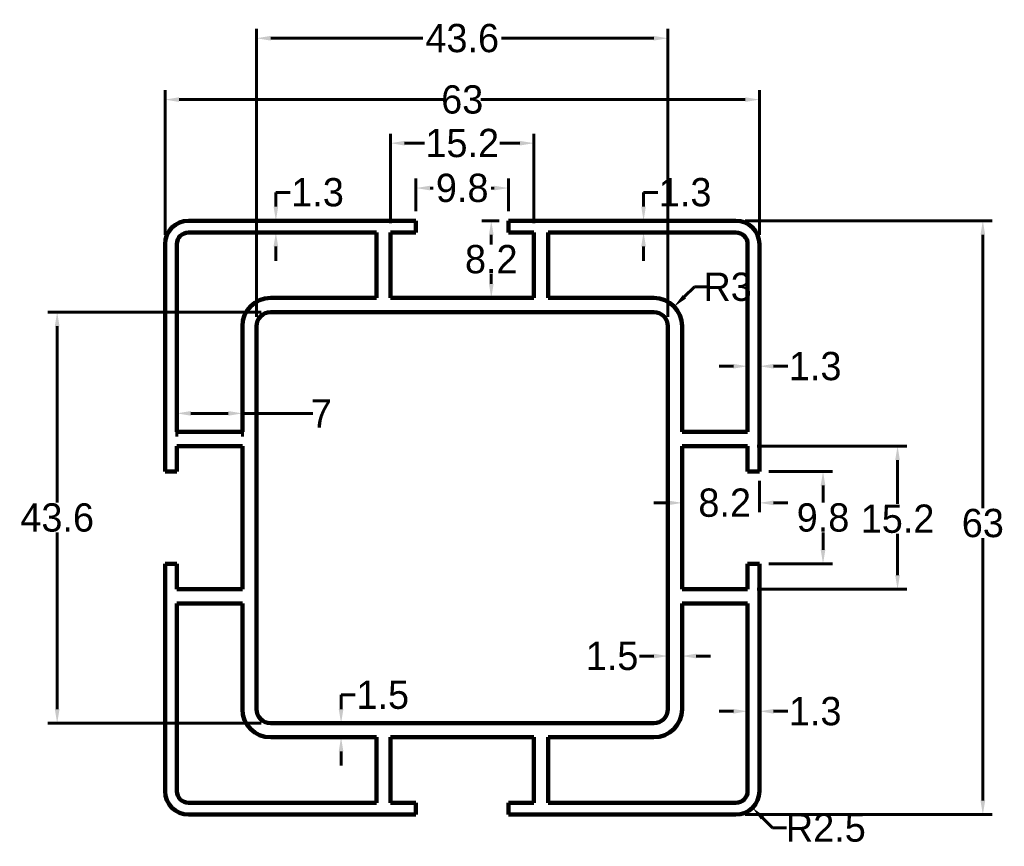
# Model space of a CAD drawing. Header units: inches. Extents: x 4908 to 5012, y 238 to 325.
import ezdxf

# ---------------------------------------------------------------- set-up
doc = ezdxf.new("R2010")
doc.units = ezdxf.units.IN
doc.header["$LTSCALE"] = 1.21
doc.header["$MEASUREMENT"] = 0
doc.header["$PDMODE"] = 3
doc.header["$PDSIZE"] = 0.3125
doc.layers.get('0').update_dxf_attribs({"linetype": 'CONTINUOUS'})
doc.layers.get('Defpoints').update_dxf_attribs({"linetype": 'CONTINUOUS'})
doc.styles.add('样式 2', font='txt')
doc.dimstyles.new('0.5副本STANDARD', dxfattribs={"dimtxt": 3, "dimasz": 1.5, "dimexe": 1, "dimexo": 1, "dimgap": 0.09, "dimtad": 0, "dimtih": 1, "dimtoh": 1, "dimdec": 1, "dimdsep": 46, "dimtxsty": '样式 2', "dimcen": 0, "dimclrd": 256, "dimclre": 256, "dimclrt": 256, "dimadec": 0, "dimazin": 0, "dimtfac": 1, "dimtdec": 1, "dimtofl": 0, "dimtmove": 0, "dimatfit": 3, "dimfxl": 1, "dimtolj": 1, "dimtzin": 0, "dimlwd": 60, "dimlwe": 60, "dimarcsym": 0})

# ---------------------------------------------------------------- blocks, each defined once
blk = doc.blocks.new('*D209')
at = {"lineweight": 60}
for p, q in [((4984.56, 304.01), (5010.74, 304.01)), ((5009.74, 302.51), (5009.74, 273.51)), ((5009.74, 242.51), (5009.74, 270.33)), ((4984.56, 241.01), (5010.74, 241.01))]:
    blk.add_line(p, q, dxfattribs=at)
at = {"lineweight": 120}
for points in [[(5009.49, 302.51), (5009.99, 302.51), (5009.74, 304.01)], [(5009.49, 242.51), (5009.99, 242.51), (5009.74, 241.01)]]:
    blk.add_solid(points, dxfattribs=at)
at = {"layer": 'Defpoints', "color": 0, "lineweight": 120}
for p in [(4983.56, 304.01), (5009.74, 304.01), (4983.56, 241.01)]:
    blk.add_point(p, dxfattribs=at)
at = {"lineweight": 120, "insert": (5009.74, 271.92), "char_height": 3, "attachment_point": 5, "style": '样式 2'}
blk.add_mtext('\\A1;63', dxfattribs=at)
blk = doc.blocks.new('*D210')
at = {"lineweight": 60}
for p, q in [((4923.06, 302.51), (4923.06, 317.85)), ((4986.06, 302.51), (4986.06, 317.85)), ((4924.56, 316.85), (4952.57, 316.85)), ((4984.56, 316.85), (4956.55, 316.85))]:
    blk.add_line(p, q, dxfattribs=at)
at = {"lineweight": 120}
for points in [[(4924.56, 317.1), (4924.56, 316.6), (4923.06, 316.85)], [(4984.56, 317.1), (4984.56, 316.6), (4986.06, 316.85)]]:
    blk.add_solid(points, dxfattribs=at)
at = {"layer": 'Defpoints', "color": 0, "lineweight": 120}
for p in [(4923.06, 316.85), (4923.06, 301.51), (4986.06, 301.51)]:
    blk.add_point(p, dxfattribs=at)
at = {"lineweight": 120, "insert": (4954.56, 316.85), "char_height": 3, "attachment_point": 5, "style": '样式 2'}
blk.add_mtext('\\A1;63', dxfattribs=at)
blk = doc.blocks.new('*D211')
at = {"lineweight": 60}
for p, q in [((4987.06, 277.41), (4993.8, 277.41)), ((4992.8, 275.91), (4992.8, 274.1)), ((4992.8, 269.11), (4992.8, 270.92)), ((4987.06, 267.61), (4993.8, 267.61))]:
    blk.add_line(p, q, dxfattribs=at)
at = {"lineweight": 120}
for points in [[(4992.55, 275.91), (4993.05, 275.91), (4992.8, 277.41)], [(4992.55, 269.11), (4993.05, 269.11), (4992.8, 267.61)]]:
    blk.add_solid(points, dxfattribs=at)
at = {"layer": 'Defpoints', "color": 0, "lineweight": 120}
for p in [(4986.06, 277.41), (4992.8, 277.41), (4986.06, 267.61)]:
    blk.add_point(p, dxfattribs=at)
at = {"lineweight": 120, "insert": (4992.8, 272.51), "char_height": 3, "attachment_point": 5, "style": '样式 2'}
blk.add_mtext('\\A1;9.8', dxfattribs=at)
blk = doc.blocks.new('*D212')
at = {"lineweight": 60}
for p, q in [((4985.81, 280.11), (5001.7, 280.11)), ((5000.7, 278.61), (5000.7, 273.97)), ((5000.7, 266.41), (5000.7, 270.79)), ((4985.81, 264.91), (5001.7, 264.91))]:
    blk.add_line(p, q, dxfattribs=at)
at = {"lineweight": 120}
for points in [[(5000.45, 278.61), (5000.95, 278.61), (5000.7, 280.11)], [(5000.45, 266.41), (5000.95, 266.41), (5000.7, 264.91)]]:
    blk.add_solid(points, dxfattribs=at)
at = {"layer": 'Defpoints', "color": 0, "lineweight": 120}
for p in [(4984.81, 280.11), (5000.7, 280.11), (4984.81, 264.91)]:
    blk.add_point(p, dxfattribs=at)
at = {"lineweight": 120, "insert": (5000.7, 272.38), "char_height": 3, "attachment_point": 5, "style": '样式 2'}
blk.add_mtext('\\A1;15.2', dxfattribs=at)
blk = doc.blocks.new('*D213')
at = {"lineweight": 60}
for p, q in [((4986.06, 276.41), (4986.06, 273.08)), ((4977.86, 275.31), (4977.86, 273.08)), ((4976.36, 274.08), (4974.86, 274.08)), ((4987.56, 274.08), (4989.06, 274.08))]:
    blk.add_line(p, q, dxfattribs=at)
at = {"lineweight": 120}
for points in [[(4976.36, 274.33), (4976.36, 273.83), (4977.86, 274.08)], [(4987.56, 274.33), (4987.56, 273.83), (4986.06, 274.08)]]:
    blk.add_solid(points, dxfattribs=at)
at = {"layer": 'Defpoints', "color": 0, "lineweight": 120}
for p in [(4986.06, 277.41), (4977.86, 276.31), (4986.06, 274.08)]:
    blk.add_point(p, dxfattribs=at)
at = {"lineweight": 120, "insert": (4982.38, 274.08), "char_height": 3, "attachment_point": 5, "style": '样式 2'}
blk.add_mtext('\\A1;8.2', dxfattribs=at)
blk = doc.blocks.new('*D214')
at = {"lineweight": 60}
for p, q in [((4958.46, 304.01), (4956.64, 304.01)), ((4957.64, 302.51), (4957.64, 301.5)), ((4957.64, 297.31), (4957.64, 298.32)), ((4957.36, 295.81), (4956.64, 295.81))]:
    blk.add_line(p, q, dxfattribs=at)
at = {"lineweight": 120}
for points in [[(4957.39, 302.51), (4957.89, 302.51), (4957.64, 304.01)], [(4957.39, 297.31), (4957.89, 297.31), (4957.64, 295.81)]]:
    blk.add_solid(points, dxfattribs=at)
at = {"layer": 'Defpoints', "color": 0, "lineweight": 120}
for p in [(4957.64, 304.01), (4959.46, 304.01), (4958.36, 295.81)]:
    blk.add_point(p, dxfattribs=at)
at = {"lineweight": 120, "insert": (4957.64, 299.91), "char_height": 3, "attachment_point": 5, "style": '样式 2'}
blk.add_mtext('\\A1;8.2', dxfattribs=at)
blk = doc.blocks.new('*D215')
at = {"lineweight": 60}
for p, q in [((4949.66, 305.01), (4949.66, 308.47)), ((4959.46, 305.01), (4959.46, 308.47)), ((4951.16, 307.47), (4951.48, 307.47)), ((4957.96, 307.47), (4957.63, 307.47))]:
    blk.add_line(p, q, dxfattribs=at)
at = {"lineweight": 120}
for points in [[(4951.16, 307.72), (4951.16, 307.22), (4949.66, 307.47)], [(4957.96, 307.72), (4957.96, 307.22), (4959.46, 307.47)]]:
    blk.add_solid(points, dxfattribs=at)
at = {"layer": 'Defpoints', "color": 0, "lineweight": 120}
for p in [(4959.46, 307.47), (4949.66, 304.01), (4959.46, 304.01)]:
    blk.add_point(p, dxfattribs=at)
at = {"lineweight": 120, "insert": (4954.56, 307.47), "char_height": 3, "attachment_point": 5, "style": '样式 2'}
blk.add_mtext('\\A1;9.8', dxfattribs=at)
blk = doc.blocks.new('*D216')
at = {"lineweight": 60}
for p, q in [((4946.96, 303.76), (4946.96, 313.23)), ((4962.16, 303.76), (4962.16, 313.23)), ((4948.46, 312.23), (4950.57, 312.23)), ((4960.66, 312.23), (4958.54, 312.23))]:
    blk.add_line(p, q, dxfattribs=at)
at = {"lineweight": 120}
for points in [[(4948.46, 312.48), (4948.46, 311.98), (4946.96, 312.23)], [(4960.66, 312.48), (4960.66, 311.98), (4962.16, 312.23)]]:
    blk.add_solid(points, dxfattribs=at)
at = {"layer": 'Defpoints', "color": 0, "lineweight": 120}
for p in [(4962.16, 312.23), (4946.96, 302.76), (4962.16, 302.76)]:
    blk.add_point(p, dxfattribs=at)
at = {"lineweight": 120, "insert": (4954.56, 312.23), "char_height": 3, "attachment_point": 5, "style": '样式 2'}
blk.add_mtext('\\A1;15.2', dxfattribs=at)
blk = doc.blocks.new('*D217')
at = {"lineweight": 60}
for p, q in [((4979.17, 296.98), (4978.09, 295.93)), ((4980.67, 296.98), (4979.17, 296.98))]:
    blk.add_line(p, q, dxfattribs=at)
at = {"lineweight": 120}
blk.add_solid([(4977.92, 296.11), (4978.27, 295.75), (4977.01, 294.89)], dxfattribs=at)
at = {"layer": 'Defpoints', "color": 0, "lineweight": 120}
for p in [(4977.01, 294.89), (4974.86, 292.81)]:
    blk.add_point(p, dxfattribs=at)
at = {"lineweight": 120, "insert": (4982.69, 296.98), "char_height": 3, "attachment_point": 5, "style": '样式 2'}
blk.add_mtext('\\A1;R3', dxfattribs=at)
blk = doc.blocks.new('*D218')
at = {"lineweight": 60}
for p, q in [((4987.44, 239.62), (4986.38, 240.68)), ((4988.94, 239.62), (4987.44, 239.62))]:
    blk.add_line(p, q, dxfattribs=at)
at = {"lineweight": 120}
blk.add_solid([(4986.56, 240.85), (4986.21, 240.5), (4985.32, 241.74)], dxfattribs=at)
at = {"layer": 'Defpoints', "color": 0, "lineweight": 120}
for p in [(4983.56, 243.51), (4985.32, 241.74)]:
    blk.add_point(p, dxfattribs=at)
at = {"lineweight": 120, "insert": (4993.1, 239.62), "char_height": 3, "attachment_point": 5, "style": '样式 2'}
blk.add_mtext('\\A1;R2.5', dxfattribs=at)
blk = doc.blocks.new('*D219')
at = {"lineweight": 60}
for p, q in [((4983.31, 288.57), (4981.81, 288.57)), ((4984.81, 288.17), (4984.81, 287.57)), ((4986.06, 288.17), (4986.06, 287.57)), ((4987.56, 288.57), (4989.06, 288.57))]:
    blk.add_line(p, q, dxfattribs=at)
at = {"lineweight": 120}
for points in [[(4983.31, 288.82), (4983.31, 288.32), (4984.81, 288.57)], [(4987.56, 288.82), (4987.56, 288.32), (4986.06, 288.57)]]:
    blk.add_solid(points, dxfattribs=at)
at = {"layer": 'Defpoints', "color": 0, "lineweight": 120}
for p in [(4984.81, 289.17), (4986.06, 289.17), (4986.06, 288.57)]:
    blk.add_point(p, dxfattribs=at)
at = {"lineweight": 120, "insert": (4991.97, 288.57), "char_height": 3, "attachment_point": 5, "style": '样式 2'}
blk.add_mtext('\\A1;1.3', dxfattribs=at)
blk = doc.blocks.new('*D220')
at = {"lineweight": 60}
for p, q in [((4973.78, 305.51), (4973.78, 307.01)), ((4973.78, 307.01), (4975.28, 307.01)), ((4974.61, 304.01), (4974.78, 304.01)), ((4974.61, 302.76), (4974.78, 302.76)), ((4973.78, 301.26), (4973.78, 299.76))]:
    blk.add_line(p, q, dxfattribs=at)
at = {"lineweight": 120}
for points in [[(4973.53, 305.51), (4974.03, 305.51), (4973.78, 304.01)], [(4973.53, 301.26), (4974.03, 301.26), (4973.78, 302.76)]]:
    blk.add_solid(points, dxfattribs=at)
at = {"layer": 'Defpoints', "color": 0, "lineweight": 120}
for p in [(4973.61, 304.01), (4973.78, 304.01), (4973.61, 302.76)]:
    blk.add_point(p, dxfattribs=at)
at = {"lineweight": 120, "insert": (4978.19, 307.01), "char_height": 3, "attachment_point": 5, "style": '样式 2'}
blk.add_mtext('\\A1;1.3', dxfattribs=at)
blk = doc.blocks.new('*D221')
at = {"lineweight": 60}
for p, q in [((4976.36, 258.81), (4976.36, 258.83)), ((4977.86, 258.81), (4977.86, 258.83)), ((4974.86, 257.83), (4973.36, 257.83)), ((4979.36, 257.83), (4980.86, 257.83))]:
    blk.add_line(p, q, dxfattribs=at)
at = {"lineweight": 120}
for points in [[(4974.86, 258.08), (4974.86, 257.58), (4976.36, 257.83)], [(4979.36, 258.08), (4979.36, 257.58), (4977.86, 257.83)]]:
    blk.add_solid(points, dxfattribs=at)
at = {"layer": 'Defpoints', "color": 0, "lineweight": 120}
for p in [(4976.36, 257.83), (4976.36, 257.81), (4977.86, 257.81)]:
    blk.add_point(p, dxfattribs=at)
at = {"lineweight": 120, "insert": (4970.44, 257.83), "char_height": 3, "attachment_point": 5, "style": '样式 2'}
blk.add_mtext('\\A1;1.5', dxfattribs=at)
blk = doc.blocks.new('*D222')
at = {"lineweight": 60}
for p, q in [((4941.72, 252.21), (4941.72, 253.71)), ((4941.72, 253.71), (4943.22, 253.71)), ((4940.86, 250.71), (4942.72, 250.71)), ((4940.86, 249.21), (4942.72, 249.21)), ((4941.72, 247.71), (4941.72, 246.21))]:
    blk.add_line(p, q, dxfattribs=at)
at = {"lineweight": 120}
for points in [[(4941.47, 252.21), (4941.97, 252.21), (4941.72, 250.71)], [(4941.47, 247.71), (4941.97, 247.71), (4941.72, 249.21)]]:
    blk.add_solid(points, dxfattribs=at)
at = {"layer": 'Defpoints', "color": 0, "lineweight": 120}
for p in [(4939.86, 250.71), (4941.72, 250.71), (4939.86, 249.21)]:
    blk.add_point(p, dxfattribs=at)
at = {"lineweight": 120, "insert": (4946.14, 253.71), "char_height": 3, "attachment_point": 5, "style": '样式 2'}
blk.add_mtext('\\A1;1.5', dxfattribs=at)
blk = doc.blocks.new('*D223')
at = {"lineweight": 60}
for p, q in [((4984.81, 252.83), (4984.81, 252.97)), ((4986.06, 252.83), (4986.06, 252.97)), ((4983.31, 251.97), (4981.81, 251.97)), ((4987.56, 251.97), (4989.06, 251.97))]:
    blk.add_line(p, q, dxfattribs=at)
at = {"lineweight": 120}
for points in [[(4983.31, 252.22), (4983.31, 251.72), (4984.81, 251.97)], [(4987.56, 252.22), (4987.56, 251.72), (4986.06, 251.97)]]:
    blk.add_solid(points, dxfattribs=at)
at = {"layer": 'Defpoints', "color": 0, "lineweight": 120}
for p in [(4984.81, 251.83), (4986.06, 251.97), (4986.06, 251.83)]:
    blk.add_point(p, dxfattribs=at)
at = {"lineweight": 120, "insert": (4991.97, 251.97), "char_height": 3, "attachment_point": 5, "style": '样式 2'}
blk.add_mtext('\\A1;1.3', dxfattribs=at)
blk = doc.blocks.new('*D224')
at = {"lineweight": 60}
for p, q in [((4934.81, 305.51), (4934.81, 307.01)), ((4934.81, 307.01), (4936.31, 307.01)), ((4934.51, 304.01), (4933.81, 304.01)), ((4934.51, 302.76), (4933.81, 302.76)), ((4934.81, 301.26), (4934.81, 299.76))]:
    blk.add_line(p, q, dxfattribs=at)
at = {"lineweight": 120}
for points in [[(4934.56, 305.51), (4935.06, 305.51), (4934.81, 304.01)], [(4934.56, 301.26), (4935.06, 301.26), (4934.81, 302.76)]]:
    blk.add_solid(points, dxfattribs=at)
at = {"layer": 'Defpoints', "color": 0, "lineweight": 120}
for p in [(4934.81, 304.01), (4935.51, 304.01), (4935.51, 302.76)]:
    blk.add_point(p, dxfattribs=at)
at = {"lineweight": 120, "insert": (4939.23, 307.01), "char_height": 3, "attachment_point": 5, "style": '样式 2'}
blk.add_mtext('\\A1;1.3', dxfattribs=at)
blk = doc.blocks.new('*D225')
at = {"lineweight": 60}
for p, q in [((4933.26, 294.31), (4910.63, 294.31)), ((4911.63, 292.81), (4911.63, 274.1)), ((4911.63, 252.21), (4911.63, 270.92)), ((4933.26, 250.71), (4910.63, 250.71))]:
    blk.add_line(p, q, dxfattribs=at)
at = {"lineweight": 120}
for points in [[(4911.38, 292.81), (4911.88, 292.81), (4911.63, 294.31)], [(4911.38, 252.21), (4911.88, 252.21), (4911.63, 250.71)]]:
    blk.add_solid(points, dxfattribs=at)
at = {"layer": 'Defpoints', "color": 0, "lineweight": 120}
for p in [(4934.26, 294.31), (4911.63, 250.71), (4934.26, 250.71)]:
    blk.add_point(p, dxfattribs=at)
at = {"lineweight": 120, "insert": (4911.63, 272.51), "char_height": 3, "attachment_point": 5, "style": '样式 2'}
blk.add_mtext('\\A1;43.6', dxfattribs=at)
blk = doc.blocks.new('*D208')
at = {"lineweight": 60}
for p, q in [((4932.76, 293.81), (4932.76, 324.36)), ((4976.36, 293.81), (4976.36, 324.36)), ((4934.26, 323.36), (4950.38, 323.36)), ((4974.86, 323.36), (4958.73, 323.36))]:
    blk.add_line(p, q, dxfattribs=at)
at = {"lineweight": 120}
for points in [[(4934.26, 323.61), (4934.26, 323.11), (4932.76, 323.36)], [(4974.86, 323.61), (4974.86, 323.11), (4976.36, 323.36)]]:
    blk.add_solid(points, dxfattribs=at)
at = {"layer": 'Defpoints', "color": 0, "lineweight": 120}
for p in [(4976.36, 323.36), (4932.76, 292.81), (4976.36, 292.81)]:
    blk.add_point(p, dxfattribs=at)
at = {"lineweight": 120, "insert": (4954.56, 323.36), "char_height": 3, "attachment_point": 5, "style": '样式 2'}
blk.add_mtext('\\A1;43.6', dxfattribs=at)
blk = doc.blocks.new('*D246')
at = {"lineweight": 60}
for p, q in [((4924.31, 281.11), (4924.31, 284.57)), ((4931.26, 281.11), (4931.26, 284.57)), ((4925.81, 283.57), (4929.76, 283.57)), ((4931.26, 283.57), (4938.73, 283.57))]:
    blk.add_line(p, q, dxfattribs=at)
at = {"lineweight": 120}
for points in [[(4925.81, 283.82), (4925.81, 283.32), (4924.31, 283.57)], [(4929.76, 283.82), (4929.76, 283.32), (4931.26, 283.57)]]:
    blk.add_solid(points, dxfattribs=at)
at = {"layer": 'Defpoints', "color": 0, "lineweight": 120}
for p in [(4931.26, 283.57), (4924.31, 280.11), (4931.26, 280.11)]:
    blk.add_point(p, dxfattribs=at)
at = {"lineweight": 120, "insert": (4939.63, 283.57), "char_height": 3, "attachment_point": 5, "style": '样式 2'}
blk.add_mtext('\\A1;7', dxfattribs=at)

msp = doc.modelspace()

# ---------------------------------------------------------------- linework, layer by layer
at = {"color": 0, "lineweight": 120}
for p, q in [((4949.66, 304.01), (4925.56, 304.01)), ((4949.66, 304.01), (4949.66, 302.76)), ((4959.46, 304.01), (4959.46, 302.76)), ((4959.46, 304.01), (4983.56, 304.01)), ((4925.56, 302.76), (4945.46, 302.76)), ((4945.46, 302.76), (4945.46, 295.81)), ((4946.96, 295.81), (4946.96, 302.76)), ((4949.66, 302.76), (4946.96, 302.76)), ((4959.46, 302.76), (4962.16, 302.76)), ((4962.16, 295.81), (4962.16, 302.76)), ((4963.66, 295.81), (4963.66, 302.76)), ((4963.66, 302.76), (4983.56, 302.76)), ((4923.06, 277.41), (4923.06, 301.51)), ((4924.31, 281.61), (4924.31, 301.51)), ((4984.81, 301.51), (4984.81, 281.61)), ((4986.06, 277.41), (4986.06, 301.51)), ((4945.46, 295.81), (4934.26, 295.81)), ((4962.16, 295.81), (4946.96, 295.81)), ((4974.86, 295.81), (4963.66, 295.81)), ((4934.26, 294.31), (4974.86, 294.31)), ((4931.26, 292.81), (4931.26, 281.61)), ((4932.76, 252.21), (4932.76, 292.81)), ((4976.36, 292.81), (4976.36, 252.21)), ((4977.86, 281.61), (4977.86, 292.81)), ((4931.26, 281.61), (4924.31, 281.61)), ((4984.81, 281.61), (4977.86, 281.61)), ((4924.31, 277.41), (4924.31, 280.11)), ((4931.26, 280.11), (4924.31, 280.11)), ((4931.26, 264.91), (4931.26, 280.11)), ((4977.86, 280.11), (4984.81, 280.11)), ((4977.86, 280.11), (4977.86, 264.91)), ((4984.81, 277.41), (4984.81, 280.11)), ((4923.06, 277.41), (4924.31, 277.41)), ((4986.06, 277.41), (4984.81, 277.41)), ((4923.06, 267.61), (4924.31, 267.61)), ((4923.06, 267.61), (4923.06, 243.51)), ((4924.31, 267.61), (4924.31, 264.91)), ((4984.81, 267.61), (4984.81, 264.91)), ((4986.06, 267.61), (4984.81, 267.61)), ((4986.06, 267.61), (4986.06, 243.51)), ((4931.26, 264.91), (4924.31, 264.91)), ((4977.86, 264.91), (4984.81, 264.91)), ((4924.31, 263.41), (4931.26, 263.41)), ((4924.31, 243.51), (4924.31, 263.41)), ((4931.26, 263.41), (4931.26, 252.21)), ((4977.86, 252.21), (4977.86, 263.41)), ((4977.86, 263.41), (4984.81, 263.41)), ((4984.81, 263.41), (4984.81, 243.51)), ((4974.86, 250.71), (4934.26, 250.71)), ((4934.26, 249.21), (4945.46, 249.21)), ((4945.46, 249.21), (4945.46, 242.26)), ((4946.96, 249.21), (4946.96, 242.26)), ((4962.16, 249.21), (4946.96, 249.21)), ((4962.16, 249.21), (4962.16, 242.26)), ((4963.66, 249.21), (4974.86, 249.21)), ((4963.66, 242.26), (4963.66, 249.21)), ((4945.46, 242.26), (4925.56, 242.26)), ((4949.66, 242.26), (4946.96, 242.26)), ((4949.66, 241.01), (4949.66, 242.26)), ((4959.46, 241.01), (4959.46, 242.26)), ((4959.46, 242.26), (4962.16, 242.26)), ((4983.56, 242.26), (4963.66, 242.26)), ((4949.66, 241.01), (4925.56, 241.01)), ((4959.46, 241.01), (4983.56, 241.01))]:
    msp.add_line(p, q, dxfattribs=at)
for centre, radius, start, end in [((4925.56, 301.51), 2.5, 90, 180), ((4983.56, 301.51), 2.5, 0, 90), ((4925.56, 301.51), 1.25, 90, 180), ((4983.56, 301.51), 1.25, 0, 90), ((4934.26, 292.81), 3, 90, 180), ((4974.86, 292.81), 3, 0, 90), ((4934.26, 292.81), 1.5, 90, 180), ((4974.86, 292.81), 1.5, 0, 90), ((4934.26, 252.21), 3, 180, 270), ((4934.26, 252.21), 1.5, 180, 270), ((4974.86, 252.21), 1.5, 270, 0), ((4974.86, 252.21), 3, 270, 0), ((4925.56, 243.51), 2.5, 180, 270), ((4925.56, 243.51), 1.25, 180, 270), ((4983.56, 243.51), 2.5, 270, 0), ((4983.56, 243.51), 1.25, 270, 0)]:
    msp.add_arc(centre, radius, start, end, dxfattribs=at)

# ---------------------------------------------------------------- dimensions: what is measured, and where the dimension line sits
for base, p1, p2, picture, middle in [((4976.36, 323.36), (4932.76, 292.81), (4976.36, 292.81), '*D208', (4954.56, 323.36)), ((4923.06, 316.85), (4986.06, 301.51), (4923.06, 301.51), '*D210', (4954.56, 316.85)), ((4962.16, 312.23), (4946.96, 302.76), (4962.16, 302.76), '*D216', (4954.56, 312.23)), ((4959.46, 307.47), (4949.66, 304.01), (4959.46, 304.01), '*D215', (4954.56, 307.47)), ((4986.05547027, 288.57411249), (4984.80547027, 289.17168739), (4986.05547027, 289.17168739), '*D219', (4991.97047027, 288.57411249)), ((4976.36, 257.83), (4977.86, 257.81), (4976.36, 257.81), '*D221', (4970.44, 257.83)), ((4986.05547027, 251.97225091), (4984.80547027, 251.82916543), (4986.05547027, 251.82916543), '*D223', (4991.97047027, 251.97225091))]:
    dim = msp.add_linear_dim(base=base, p1=p1, p2=p2, dimstyle='0.5副本STANDARD', dxfattribs=at)
    dim.commit()
    dim.dimension.update_dxf_attribs({"geometry": picture, "text_midpoint": middle})
for base, p1, p2, picture, middle in [((4934.81374304, 304.00658999), (4935.50547027, 302.75658999), (4935.50547027, 304.00658999), '*D224', (4939.22874304, 307.00658999)), ((4973.77646351, 304.00658999), (4973.60547027, 302.75658999), (4973.60547027, 304.00658999), '*D220', (4978.19146351, 307.00658999)), ((4957.64, 304.01), (4958.36, 295.81), (4959.46, 304.01), '*D214', (4957.64, 299.91)), ((4911.63, 250.71), (4934.26, 294.31), (4934.26, 250.71), '*D225', (4911.63, 272.51)), ((4992.8, 277.41), (4986.06, 267.61), (4986.06, 277.41), '*D211', (4992.8, 272.51)), ((4941.72, 250.71), (4939.86, 249.21), (4939.86, 250.71), '*D222', (4946.14, 253.71))]:
    dim = msp.add_linear_dim(base=base, p1=p1, p2=p2, angle=90, dimstyle='0.5副本STANDARD', dxfattribs=at)
    dim.commit()
    dim.dimension.update_dxf_attribs({"geometry": picture, "text_midpoint": middle})
for base, p1, p2, picture, middle in [((5009.74, 304.01), (4983.56, 241.01), (4983.56, 304.01), '*D209', (5009.74, 271.92)), ((5000.7, 280.11), (4984.81, 264.91), (4984.81, 280.11), '*D212', (5000.7, 272.38))]:
    dim = msp.add_linear_dim(base=base, p1=p1, p2=p2, angle=90, dimstyle='0.5副本STANDARD', dxfattribs=at)
    dim.commit()
    dim.dimension.update_dxf_attribs({"geometry": picture, "text_midpoint": middle, "dimtype": 160})
for center, mpoint, picture, middle in [((4974.86, 292.81), (4977.01, 294.89), '*D217', (4982.69, 296.98)), ((4983.56, 243.51), (4985.32, 241.74), '*D218', (4993.1, 239.62))]:
    dim = msp.add_radius_dim(center=center, mpoint=mpoint, dimstyle='0.5副本STANDARD', dxfattribs=at)
    dim.commit()
    dim.dimension.update_dxf_attribs({"geometry": picture, "text_midpoint": middle})
for base, p1, p2, picture, middle in [((4931.25547027, 283.56520498), (4924.30547027, 280.10658999), (4931.25547027, 280.10658999), '*D246', (4939.63173066, 283.56520498)), ((4986.06, 274.08), (4977.86, 276.31), (4986.06, 277.41), '*D213', (4982.38, 274.08))]:
    dim = msp.add_linear_dim(base=base, p1=p1, p2=p2, dimstyle='0.5副本STANDARD', dxfattribs=at)
    dim.commit()
    dim.dimension.update_dxf_attribs({"geometry": picture, "text_midpoint": middle, "dimtype": 160})

doc.saveas('drawing.dxf')
